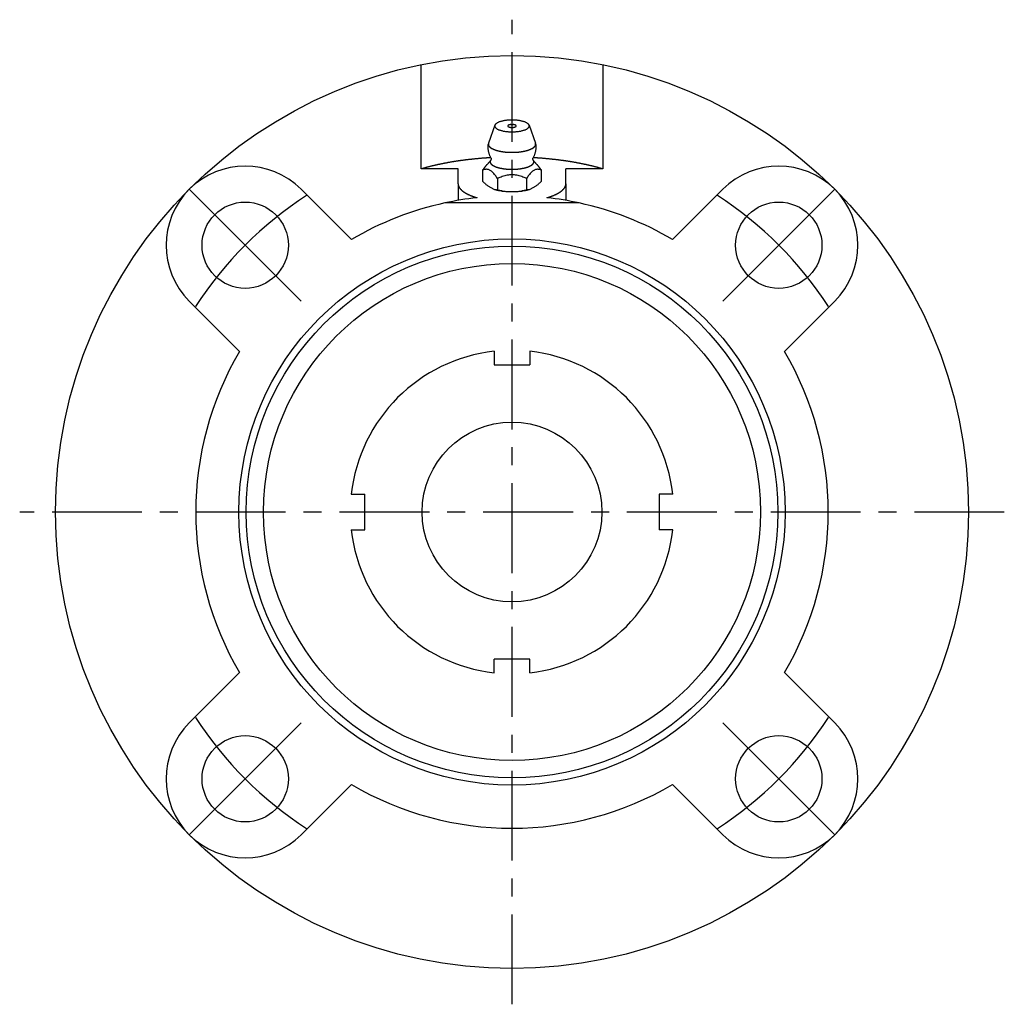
# Model space of a CAD drawing. Extents: x -68 to 141, y -68 to 141.
# Tile 1 of 3: x -68 to 68, y -68 to 68. Entities that reach past the tile are written whole.
import ezdxf

# ---------------------------------------------------------------- set-up
doc = ezdxf.new("R2010")
doc.units = 0
doc.header["$LTSCALE"] = 10
doc.linetypes.add('CENTER', pattern=[2, 1.25, -0.25, 0.25, -0.25])
doc.layers.get('0').update_dxf_attribs({"linetype": 'CONTINUOUS'})
doc.layers.add('CENTER', color=1, linetype='CENTER')

msp = doc.modelspace()

# ---------------------------------------------------------------- linework, layer by layer
at = {"linetype": 'CONTINUOUS'}
for p, q in [((-12.64, 47.73), (-12.64, 62.23)), ((12.64, 62.23), (12.64, 47.73)), ((-2.38, 53.81), (-3.27, 51.31)), ((2.38, 53.81), (3.27, 51.31)), ((-7.5, 47.73), (-12.64, 47.73)), ((-7.5, 45.68), (-7.5, 47.73)), ((-4.04, 45.99), (-4.04, 47.61)), ((4.04, 47.61), (4.04, 45.99)), ((12.64, 47.73), (7.5, 47.73)), ((7.5, 45.68), (7.5, 47.73)), ((-7.5, 45.68), (-7.5, 43.36)), ((-2.02, 46.41), (-2.02, 44.79)), ((2.02, 46.41), (2.02, 44.79)), ((7.5, 45.68), (7.5, 43.36)), ((-29.34, 44.9), (-22.35, 37.9)), ((22.35, 37.9), (29.34, 44.9)), ((9.33, 43), (-9.33, 43)), ((-37.9, 22.35), (-44.9, 29.34)), ((44.9, 29.34), (37.9, 22.35)), ((-44.9, -29.34), (-37.9, -22.35)), ((37.9, -22.35), (44.9, -29.34)), ((-22.35, -37.9), (-29.34, -44.9)), ((29.34, -44.9), (22.35, -37.9))]:
    msp.add_line(p, q, dxfattribs=at)
for p, q in [((-2.5, 22.36), (-2.5, 20.5)), ((2.5, 22.36), (2.5, 20.5)), ((-2.5, 20.5), (2.5, 20.5)), ((-22.36, 2.5), (-20.5, 2.5)), ((-20.5, -2.5), (-20.5, 2.5)), ((20.5, 2.5), (20.5, -2.5)), ((22.36, 2.5), (20.5, 2.5)), ((-22.36, -2.5), (-20.5, -2.5)), ((22.36, -2.5), (20.5, -2.5)), ((2.5, -20.5), (-2.5, -20.5)), ((-2.5, -22.36), (-2.5, -20.5)), ((2.5, -22.36), (2.5, -20.5))]:
    msp.add_line(p, q)
for points in [[(-0.15, 53.91), (-0.14, 53.91), (-0.13, 53.91), (-0.11, 53.91), (-0.1, 53.91), (-0.09, 53.91), (-0.07, 53.92), (-0.06, 53.92), (-0.05, 53.92), (-0.04, 53.92), (-0.02, 53.92), (-0.01, 53.92), (0, 53.92), (0.01, 53.92), (0.02, 53.92), (0.04, 53.92), (0.05, 53.92), (0.06, 53.92), (0.07, 53.92), (0.09, 53.91), (0.1, 53.91), (0.11, 53.91), (0.13, 53.91), (0.14, 53.91), (0.15, 53.91)], [(-2.94, 49.27), (-2.98, 49.33), (-3.01, 49.4), (-3.04, 49.47), (-3.07, 49.54), (-3.1, 49.61), (-3.13, 49.69), (-3.15, 49.76), (-3.18, 49.84), (-3.2, 49.92), (-3.22, 50), (-3.24, 50.09), (-3.26, 50.17), (-3.27, 50.26), (-3.29, 50.34), (-3.3, 50.43), (-3.31, 50.52), (-3.31, 50.6), (-3.32, 50.69), (-3.32, 50.78), (-3.32, 50.87), (-3.31, 50.96), (-3.31, 51.05), (-3.3, 51.14), (-3.29, 51.22)], [(3.29, 51.22), (3.3, 51.14), (3.31, 51.05), (3.31, 50.96), (3.32, 50.87), (3.32, 50.78), (3.32, 50.69), (3.31, 50.6), (3.31, 50.52), (3.3, 50.43), (3.29, 50.34), (3.27, 50.26), (3.26, 50.17), (3.24, 50.09), (3.22, 50), (3.2, 49.92), (3.18, 49.84), (3.15, 49.76), (3.13, 49.69), (3.1, 49.61), (3.07, 49.54), (3.04, 49.47), (3.01, 49.4), (2.98, 49.33), (2.94, 49.27)], [(-4.04, 47.61), (-4.01, 47.65), (-3.99, 47.68), (-3.96, 47.72), (-3.93, 47.76), (-3.9, 47.8), (-3.88, 47.84), (-3.85, 47.88), (-3.82, 47.91), (-3.79, 47.95), (-3.77, 47.99), (-3.74, 48.02), (-3.71, 48.06), (-3.68, 48.1), (-3.66, 48.13), (-3.63, 48.16), (-3.6, 48.2), (-3.57, 48.23), (-3.55, 48.26), (-3.52, 48.3), (-3.49, 48.33), (-3.46, 48.36), (-3.44, 48.39), (-3.41, 48.42), (-3.38, 48.45)], [(-2.95, 48.96), (-2.97, 48.93), (-2.99, 48.91), (-3.01, 48.88), (-3.03, 48.86), (-3.05, 48.83), (-3.07, 48.81), (-3.08, 48.78), (-3.1, 48.76), (-3.12, 48.74), (-3.14, 48.72), (-3.16, 48.69), (-3.18, 48.67), (-3.19, 48.65), (-3.21, 48.63), (-3.23, 48.61), (-3.25, 48.59), (-3.26, 48.57), (-3.28, 48.55), (-3.3, 48.53), (-3.31, 48.52), (-3.33, 48.5), (-3.35, 48.48), (-3.36, 48.46), (-3.38, 48.45)], [(-2.94, 49.27), (-2.94, 49.26), (-2.93, 49.25), (-2.93, 49.24), (-2.93, 49.23), (-2.92, 49.21), (-2.92, 49.2), (-2.92, 49.18), (-2.91, 49.17), (-2.91, 49.15), (-2.91, 49.13), (-2.91, 49.11), (-2.91, 49.09), (-2.91, 49.08), (-2.92, 49.06), (-2.92, 49.04), (-2.92, 49.03), (-2.93, 49.01), (-2.93, 49), (-2.94, 48.99), (-2.94, 48.98), (-2.94, 48.97), (-2.95, 48.97), (-2.95, 48.96), (-2.95, 48.96)], [(2.95, 48.96), (2.95, 48.96), (2.95, 48.97), (2.94, 48.97), (2.94, 48.98), (2.94, 48.99), (2.93, 49), (2.93, 49.01), (2.92, 49.03), (2.92, 49.04), (2.92, 49.06), (2.91, 49.08), (2.91, 49.09), (2.91, 49.11), (2.91, 49.13), (2.91, 49.15), (2.91, 49.17), (2.92, 49.18), (2.92, 49.2), (2.92, 49.21), (2.93, 49.23), (2.93, 49.24), (2.93, 49.25), (2.94, 49.26), (2.94, 49.27)], [(3.38, 48.45), (3.36, 48.46), (3.35, 48.48), (3.33, 48.5), (3.31, 48.52), (3.3, 48.53), (3.28, 48.55), (3.26, 48.57), (3.25, 48.59), (3.23, 48.61), (3.21, 48.63), (3.19, 48.65), (3.18, 48.67), (3.16, 48.69), (3.14, 48.72), (3.12, 48.74), (3.1, 48.76), (3.08, 48.78), (3.07, 48.81), (3.05, 48.83), (3.03, 48.86), (3.01, 48.88), (2.99, 48.91), (2.97, 48.93), (2.95, 48.96)], [(3.38, 48.45), (3.41, 48.42), (3.44, 48.39), (3.46, 48.36), (3.49, 48.33), (3.52, 48.3), (3.55, 48.26), (3.57, 48.23), (3.6, 48.2), (3.63, 48.16), (3.66, 48.13), (3.68, 48.1), (3.71, 48.06), (3.74, 48.02), (3.77, 47.99), (3.79, 47.95), (3.82, 47.91), (3.85, 47.88), (3.88, 47.84), (3.9, 47.8), (3.93, 47.76), (3.96, 47.72), (3.99, 47.68), (4.01, 47.65), (4.04, 47.61)], [(-2.02, 46.41), (-2.1, 46.53), (-2.19, 46.65), (-2.27, 46.76), (-2.35, 46.87), (-2.44, 46.98), (-2.52, 47.08), (-2.61, 47.17), (-2.69, 47.26), (-2.78, 47.34), (-2.86, 47.41), (-2.95, 47.48), (-3.03, 47.53), (-3.11, 47.58), (-3.2, 47.62), (-3.28, 47.64), (-3.37, 47.66), (-3.45, 47.67), (-3.54, 47.68), (-3.62, 47.68), (-3.71, 47.67), (-3.79, 47.66), (-3.87, 47.65), (-3.96, 47.63), (-4.04, 47.61)], [(2.02, 46.41), (1.85, 46.48), (1.69, 46.55), (1.52, 46.61), (1.35, 46.67), (1.18, 46.73), (1.02, 46.78), (0.85, 46.82), (0.68, 46.86), (0.51, 46.89), (0.34, 46.92), (0.17, 46.93), (0, 46.94), (-0.17, 46.93), (-0.34, 46.92), (-0.51, 46.89), (-0.68, 46.86), (-0.85, 46.82), (-1.02, 46.78), (-1.18, 46.73), (-1.35, 46.67), (-1.52, 46.61), (-1.69, 46.55), (-1.85, 46.48), (-2.02, 46.41)], [(4.04, 47.61), (3.96, 47.63), (3.87, 47.65), (3.79, 47.66), (3.71, 47.67), (3.62, 47.68), (3.54, 47.68), (3.45, 47.67), (3.37, 47.66), (3.28, 47.64), (3.2, 47.62), (3.11, 47.58), (3.03, 47.53), (2.95, 47.48), (2.86, 47.41), (2.78, 47.34), (2.69, 47.26), (2.61, 47.17), (2.52, 47.08), (2.44, 46.98), (2.35, 46.87), (2.27, 46.76), (2.19, 46.65), (2.1, 46.53), (2.02, 46.41)], [(-4.04, 45.99), (-3.96, 45.9), (-3.88, 45.82), (-3.79, 45.74), (-3.71, 45.66), (-3.62, 45.59), (-3.54, 45.52), (-3.45, 45.46), (-3.36, 45.4), (-3.28, 45.34), (-3.19, 45.29), (-3.11, 45.24), (-3.03, 45.19), (-2.95, 45.14), (-2.87, 45.09), (-2.78, 45.05), (-2.7, 45.01), (-2.61, 44.96), (-2.53, 44.93), (-2.44, 44.89), (-2.35, 44.86), (-2.27, 44.84), (-2.18, 44.82), (-2.1, 44.8), (-2.02, 44.79)], [(2.02, 44.79), (2.1, 44.8), (2.18, 44.82), (2.27, 44.84), (2.35, 44.86), (2.44, 44.89), (2.53, 44.93), (2.61, 44.96), (2.7, 45.01), (2.78, 45.05), (2.87, 45.09), (2.95, 45.14), (3.03, 45.19), (3.11, 45.24), (3.19, 45.29), (3.28, 45.34), (3.36, 45.4), (3.45, 45.46), (3.54, 45.52), (3.62, 45.59), (3.71, 45.66), (3.79, 45.74), (3.88, 45.82), (3.96, 45.9), (4.04, 45.99)], [(-1.38, 44.67), (-1.41, 44.67), (-1.45, 44.68), (-1.49, 44.68), (-1.52, 44.69), (-1.56, 44.69), (-1.59, 44.7), (-1.63, 44.7), (-1.67, 44.71), (-1.7, 44.72), (-1.74, 44.72), (-1.77, 44.73), (-1.81, 44.74), (-1.84, 44.74), (-1.88, 44.75), (-1.92, 44.76), (-1.95, 44.76), (-1.99, 44.77), (-2.02, 44.78), (-2.06, 44.79), (-2.09, 44.79), (-2.13, 44.8), (-2.16, 44.81), (-2.2, 44.82), (-2.23, 44.83)], [(-2.02, 44.79), (-1.86, 44.75), (-1.69, 44.72), (-1.52, 44.69), (-1.35, 44.66), (-1.18, 44.64), (-1.01, 44.63), (-0.84, 44.61), (-0.67, 44.6), (-0.5, 44.6), (-0.33, 44.59), (-0.16, 44.59), (0, 44.59), (0.16, 44.59), (0.33, 44.59), (0.5, 44.6), (0.67, 44.6), (0.84, 44.61), (1.01, 44.63), (1.18, 44.64), (1.35, 44.66), (1.52, 44.69), (1.69, 44.72), (1.86, 44.75), (2.02, 44.79)], [(2.23, 44.83), (2.2, 44.82), (2.16, 44.81), (2.13, 44.8), (2.09, 44.79), (2.06, 44.79), (2.02, 44.78), (1.99, 44.77), (1.95, 44.76), (1.92, 44.76), (1.88, 44.75), (1.84, 44.74), (1.81, 44.74), (1.77, 44.73), (1.74, 44.72), (1.7, 44.72), (1.67, 44.71), (1.63, 44.7), (1.59, 44.7), (1.56, 44.69), (1.52, 44.69), (1.49, 44.68), (1.45, 44.68), (1.41, 44.67), (1.38, 44.67)]]:
    msp.add_lwpolyline(points, dxfattribs=at)
for points in [[(-2.4, 53.72, 0), (-2.4, 53.67, 0), (-2.39, 53.63, 0), (-2.37, 53.59, 0), (-2.35, 53.55, 0), (-2.33, 53.52, 0), (-2.3, 53.48, 0), (-2.26, 53.44, 0), (-2.22, 53.4, 0), (-2.17, 53.36, 0), (-2.12, 53.33, 0), (-2.06, 53.29, 0), (-2, 53.26, 0), (-1.93, 53.23, 0), (-1.86, 53.19, 0), (-1.78, 53.16, 0), (-1.7, 53.13, 0), (-1.61, 53.11, 0), (-1.52, 53.08, 0), (-1.43, 53.06, 0), (-1.33, 53.03, 0), (-1.23, 53.01, 0), (-1.13, 52.99, 0), (-1.03, 52.97, 0), (-0.92, 52.96, 0), (-0.81, 52.94, 0), (-0.7, 52.93, 0), (-0.58, 52.92, 0), (-0.47, 52.91, 0), (-0.35, 52.9, 0), (-0.24, 52.9, 0), (-0.12, 52.9, 0), (0, 52.89, 0), (0.12, 52.9, 0), (0.24, 52.9, 0), (0.35, 52.9, 0), (0.47, 52.91, 0), (0.58, 52.92, 0), (0.7, 52.93, 0), (0.81, 52.94, 0), (0.92, 52.96, 0), (1.03, 52.97, 0), (1.13, 52.99, 0), (1.23, 53.01, 0), (1.33, 53.03, 0), (1.43, 53.06, 0), (1.52, 53.08, 0), (1.61, 53.11, 0), (1.7, 53.13, 0), (1.78, 53.16, 0), (1.86, 53.19, 0), (1.93, 53.23, 0), (2, 53.26, 0), (2.06, 53.29, 0), (2.12, 53.33, 0), (2.17, 53.36, 0), (2.22, 53.4, 0), (2.26, 53.44, 0), (2.3, 53.48, 0), (2.33, 53.52, 0), (2.35, 53.55, 0), (2.37, 53.59, 0), (2.39, 53.63, 0), (2.4, 53.67, 0), (2.4, 53.72, 0), (2.4, 53.76, 0), (2.39, 53.8, 0), (2.37, 53.84, 0), (2.35, 53.88, 0), (2.33, 53.91, 0), (2.3, 53.95, 0), (2.26, 53.99, 0), (2.22, 54.03, 0), (2.17, 54.07, 0), (2.12, 54.1, 0), (2.06, 54.14, 0), (2, 54.17, 0), (1.93, 54.2, 0), (1.86, 54.24, 0), (1.78, 54.27, 0), (1.7, 54.3, 0), (1.61, 54.32, 0), (1.52, 54.35, 0), (1.43, 54.37, 0), (1.33, 54.4, 0), (1.23, 54.42, 0), (1.13, 54.44, 0), (1.03, 54.46, 0), (0.92, 54.47, 0), (0.81, 54.49, 0), (0.7, 54.5, 0), (0.58, 54.51, 0), (0.47, 54.52, 0), (0.35, 54.53, 0), (0.24, 54.53, 0), (0.12, 54.53, 0), (0, 54.54, 0), (-0.12, 54.53, 0), (-0.24, 54.53, 0), (-0.35, 54.53, 0), (-0.47, 54.52, 0), (-0.58, 54.51, 0), (-0.7, 54.5, 0), (-0.81, 54.49, 0), (-0.92, 54.47, 0), (-1.03, 54.46, 0), (-1.13, 54.44, 0), (-1.23, 54.42, 0), (-1.33, 54.4, 0), (-1.43, 54.37, 0), (-1.52, 54.35, 0), (-1.61, 54.32, 0), (-1.7, 54.3, 0), (-1.78, 54.27, 0), (-1.86, 54.24, 0), (-1.93, 54.2, 0), (-2, 54.17, 0), (-2.06, 54.14, 0), (-2.12, 54.1, 0), (-2.17, 54.07, 0), (-2.22, 54.03, 0), (-2.26, 53.99, 0), (-2.3, 53.95, 0), (-2.33, 53.91, 0), (-2.35, 53.88, 0), (-2.37, 53.84, 0), (-2.39, 53.8, 0), (-2.4, 53.76, 0), (-2.4, 53.72, 0)], [(-0.15, 53.91, 0), (-0.16, 53.91, 0), (-0.18, 53.91, 0), (-0.19, 53.91, 0), (-0.2, 53.9, 0), (-0.21, 53.9, 0), (-0.23, 53.9, 0), (-0.24, 53.9, 0), (-0.25, 53.9, 0), (-0.26, 53.9, 0), (-0.27, 53.89, 0), (-0.29, 53.89, 0), (-0.3, 53.89, 0), (-0.31, 53.89, 0), (-0.32, 53.88, 0), (-0.33, 53.88, 0), (-0.34, 53.88, 0), (-0.35, 53.88, 0), (-0.36, 53.87, 0), (-0.37, 53.87, 0), (-0.38, 53.87, 0), (-0.39, 53.86, 0), (-0.4, 53.86, 0), (-0.41, 53.86, 0), (-0.42, 53.86, 0), (-0.43, 53.85, 0), (-0.44, 53.85, 0), (-0.45, 53.85, 0), (-0.46, 53.84, 0), (-0.47, 53.84, 0), (-0.47, 53.83, 0), (-0.48, 53.83, 0), (-0.49, 53.83, 0), (-0.5, 53.82, 0), (-0.5, 53.82, 0), (-0.51, 53.82, 0), (-0.52, 53.81, 0), (-0.52, 53.81, 0), (-0.53, 53.8, 0), (-0.53, 53.8, 0), (-0.54, 53.8, 0), (-0.55, 53.79, 0), (-0.55, 53.79, 0), (-0.56, 53.78, 0), (-0.56, 53.78, 0), (-0.56, 53.77, 0), (-0.57, 53.77, 0), (-0.57, 53.77, 0), (-0.57, 53.76, 0), (-0.58, 53.76, 0), (-0.58, 53.75, 0), (-0.58, 53.75, 0), (-0.58, 53.74, 0), (-0.59, 53.74, 0), (-0.59, 53.73, 0), (-0.59, 53.73, 0), (-0.59, 53.73, 0), (-0.59, 53.72, 0), (-0.59, 53.72, 0), (-0.59, 53.71, 0), (-0.59, 53.71, 0), (-0.59, 53.7, 0), (-0.59, 53.7, 0), (-0.59, 53.69, 0), (-0.58, 53.69, 0), (-0.58, 53.68, 0), (-0.58, 53.68, 0), (-0.58, 53.68, 0), (-0.58, 53.67, 0), (-0.57, 53.67, 0), (-0.57, 53.66, 0), (-0.57, 53.66, 0), (-0.56, 53.65, 0), (-0.56, 53.65, 0), (-0.55, 53.65, 0), (-0.55, 53.64, 0), (-0.54, 53.64, 0), (-0.54, 53.63, 0), (-0.53, 53.63, 0), (-0.53, 53.62, 0), (-0.52, 53.62, 0), (-0.51, 53.62, 0), (-0.51, 53.61, 0), (-0.5, 53.61, 0), (-0.49, 53.6, 0), (-0.49, 53.6, 0), (-0.48, 53.6, 0), (-0.47, 53.59, 0), (-0.46, 53.59, 0), (-0.45, 53.59, 0), (-0.44, 53.58, 0), (-0.44, 53.58, 0), (-0.43, 53.58, 0), (-0.42, 53.57, 0), (-0.41, 53.57, 0), (-0.4, 53.57, 0), (-0.39, 53.56, 0), (-0.38, 53.56, 0), (-0.37, 53.56, 0), (-0.36, 53.55, 0), (-0.35, 53.55, 0), (-0.34, 53.55, 0), (-0.33, 53.55, 0), (-0.31, 53.54, 0), (-0.3, 53.54, 0), (-0.29, 53.54, 0), (-0.28, 53.54, 0), (-0.27, 53.54, 0), (-0.26, 53.53, 0), (-0.24, 53.53, 0), (-0.23, 53.53, 0), (-0.22, 53.53, 0), (-0.21, 53.53, 0), (-0.2, 53.52, 0), (-0.18, 53.52, 0), (-0.17, 53.52, 0), (-0.16, 53.52, 0), (-0.14, 53.52, 0), (-0.13, 53.52, 0), (-0.12, 53.52, 0), (-0.11, 53.52, 0), (-0.09, 53.52, 0), (-0.08, 53.52, 0), (-0.07, 53.51, 0), (-0.05, 53.51, 0), (-0.04, 53.51, 0), (-0.03, 53.51, 0), (-0.01, 53.51, 0), (0, 53.51, 0)], [(0, 53.51, 0), (0.01, 53.51, 0), (0.03, 53.51, 0), (0.04, 53.51, 0), (0.05, 53.51, 0), (0.07, 53.51, 0), (0.08, 53.52, 0), (0.09, 53.52, 0), (0.11, 53.52, 0), (0.12, 53.52, 0), (0.13, 53.52, 0), (0.14, 53.52, 0), (0.16, 53.52, 0), (0.17, 53.52, 0), (0.18, 53.52, 0), (0.2, 53.52, 0), (0.21, 53.53, 0), (0.22, 53.53, 0), (0.23, 53.53, 0), (0.24, 53.53, 0), (0.26, 53.53, 0), (0.27, 53.54, 0), (0.28, 53.54, 0), (0.29, 53.54, 0), (0.3, 53.54, 0), (0.31, 53.54, 0), (0.33, 53.55, 0), (0.34, 53.55, 0), (0.35, 53.55, 0), (0.36, 53.55, 0), (0.37, 53.56, 0), (0.38, 53.56, 0), (0.39, 53.56, 0), (0.4, 53.57, 0), (0.41, 53.57, 0), (0.42, 53.57, 0), (0.43, 53.58, 0), (0.44, 53.58, 0), (0.44, 53.58, 0), (0.45, 53.59, 0), (0.46, 53.59, 0), (0.47, 53.59, 0), (0.48, 53.6, 0), (0.49, 53.6, 0), (0.49, 53.6, 0), (0.5, 53.61, 0), (0.51, 53.61, 0), (0.51, 53.62, 0), (0.52, 53.62, 0), (0.53, 53.62, 0), (0.53, 53.63, 0), (0.54, 53.63, 0), (0.54, 53.64, 0), (0.55, 53.64, 0), (0.55, 53.65, 0), (0.56, 53.65, 0), (0.56, 53.65, 0), (0.57, 53.66, 0), (0.57, 53.66, 0), (0.57, 53.67, 0), (0.58, 53.67, 0), (0.58, 53.68, 0), (0.58, 53.68, 0), (0.58, 53.68, 0), (0.58, 53.69, 0), (0.59, 53.69, 0), (0.59, 53.7, 0), (0.59, 53.7, 0), (0.59, 53.71, 0), (0.59, 53.71, 0), (0.59, 53.72, 0), (0.59, 53.72, 0), (0.59, 53.73, 0), (0.59, 53.73, 0), (0.59, 53.73, 0), (0.59, 53.74, 0), (0.58, 53.74, 0), (0.58, 53.75, 0), (0.58, 53.75, 0), (0.58, 53.76, 0), (0.57, 53.76, 0), (0.57, 53.77, 0), (0.57, 53.77, 0), (0.56, 53.77, 0), (0.56, 53.78, 0), (0.56, 53.78, 0), (0.55, 53.79, 0), (0.55, 53.79, 0), (0.54, 53.8, 0), (0.53, 53.8, 0), (0.53, 53.8, 0), (0.52, 53.81, 0), (0.52, 53.81, 0), (0.51, 53.82, 0), (0.5, 53.82, 0), (0.5, 53.82, 0), (0.49, 53.83, 0), (0.48, 53.83, 0), (0.47, 53.83, 0), (0.47, 53.84, 0), (0.46, 53.84, 0), (0.45, 53.85, 0), (0.44, 53.85, 0), (0.43, 53.85, 0), (0.42, 53.86, 0), (0.41, 53.86, 0), (0.4, 53.86, 0), (0.39, 53.86, 0), (0.38, 53.87, 0), (0.37, 53.87, 0), (0.36, 53.87, 0), (0.35, 53.88, 0), (0.34, 53.88, 0), (0.33, 53.88, 0), (0.32, 53.88, 0), (0.31, 53.89, 0), (0.3, 53.89, 0), (0.29, 53.89, 0), (0.27, 53.89, 0), (0.26, 53.9, 0), (0.25, 53.9, 0), (0.24, 53.9, 0), (0.23, 53.9, 0), (0.21, 53.9, 0), (0.2, 53.9, 0), (0.19, 53.91, 0), (0.18, 53.91, 0), (0.16, 53.91, 0), (0.15, 53.91, 0)], [(-3.27, 51.31, 0), (-3.28, 51.3, 0), (-3.28, 51.28, 0), (-3.28, 51.27, 0), (-3.29, 51.25, 0), (-3.29, 51.24, 0), (-3.29, 51.22, 0), (-3.29, 51.21, 0), (-3.29, 51.19, 0), (-3.29, 51.18, 0), (-3.29, 51.16, 0), (-3.29, 51.15, 0), (-3.29, 51.13, 0), (-3.29, 51.12, 0), (-3.29, 51.1, 0), (-3.28, 51.09, 0), (-3.28, 51.07, 0), (-3.28, 51.06, 0), (-3.27, 51.04, 0), (-3.27, 51.03, 0), (-3.26, 51.01, 0), (-3.25, 51, 0), (-3.25, 50.98, 0), (-3.24, 50.97, 0), (-3.23, 50.95, 0), (-3.22, 50.94, 0), (-3.21, 50.93, 0), (-3.2, 50.91, 0), (-3.19, 50.9, 0), (-3.18, 50.88, 0), (-3.17, 50.87, 0), (-3.16, 50.85, 0), (-3.15, 50.84, 0), (-3.13, 50.82, 0), (-3.12, 50.81, 0), (-3.1, 50.8, 0), (-3.09, 50.78, 0), (-3.07, 50.77, 0), (-3.06, 50.75, 0), (-3.04, 50.74, 0), (-3.02, 50.73, 0), (-3.01, 50.71, 0), (-2.99, 50.7, 0), (-2.97, 50.69, 0), (-2.95, 50.67, 0), (-2.93, 50.66, 0), (-2.91, 50.65, 0), (-2.89, 50.63, 0), (-2.87, 50.62, 0), (-2.85, 50.61, 0), (-2.83, 50.59, 0), (-2.8, 50.58, 0), (-2.78, 50.57, 0), (-2.76, 50.56, 0), (-2.73, 50.54, 0), (-2.71, 50.53, 0), (-2.68, 50.52, 0), (-2.66, 50.51, 0), (-2.63, 50.5, 0), (-2.6, 50.48, 0), (-2.58, 50.47, 0), (-2.55, 50.46, 0), (-2.52, 50.45, 0), (-2.49, 50.44, 0), (-2.47, 50.43, 0), (-2.44, 50.42, 0), (-2.41, 50.41, 0), (-2.38, 50.39, 0), (-2.35, 50.38, 0), (-2.32, 50.37, 0), (-2.29, 50.36, 0), (-2.25, 50.35, 0), (-2.22, 50.34, 0), (-2.19, 50.33, 0), (-2.16, 50.32, 0), (-2.12, 50.31, 0), (-2.09, 50.3, 0), (-2.06, 50.29, 0), (-2.02, 50.28, 0), (-1.99, 50.28, 0), (-1.95, 50.27, 0), (-1.92, 50.26, 0), (-1.88, 50.25, 0), (-1.85, 50.24, 0), (-1.81, 50.23, 0), (-1.77, 50.22, 0), (-1.74, 50.22, 0), (-1.7, 50.21, 0), (-1.66, 50.2, 0), (-1.62, 50.19, 0), (-1.59, 50.19, 0), (-1.55, 50.18, 0), (-1.51, 50.17, 0), (-1.47, 50.17, 0), (-1.43, 50.16, 0), (-1.39, 50.15, 0), (-1.35, 50.15, 0), (-1.31, 50.14, 0), (-1.27, 50.13, 0), (-1.23, 50.13, 0), (-1.19, 50.12, 0), (-1.15, 50.12, 0), (-1.11, 50.11, 0), (-1.07, 50.11, 0), (-1.03, 50.1, 0), (-0.99, 50.1, 0), (-0.94, 50.09, 0), (-0.9, 50.09, 0), (-0.86, 50.09, 0), (-0.82, 50.08, 0), (-0.78, 50.08, 0), (-0.73, 50.08, 0), (-0.69, 50.07, 0), (-0.65, 50.07, 0), (-0.61, 50.07, 0), (-0.56, 50.06, 0), (-0.52, 50.06, 0), (-0.48, 50.06, 0), (-0.43, 50.06, 0), (-0.39, 50.06, 0), (-0.35, 50.05, 0), (-0.3, 50.05, 0), (-0.26, 50.05, 0), (-0.22, 50.05, 0), (-0.17, 50.05, 0), (-0.13, 50.05, 0), (-0.09, 50.05, 0), (-0.04, 50.05, 0), (0, 50.05, 0)], [(0, 50.05, 0), (0.04, 50.05, 0), (0.09, 50.05, 0), (0.13, 50.05, 0), (0.17, 50.05, 0), (0.22, 50.05, 0), (0.26, 50.05, 0), (0.3, 50.05, 0), (0.35, 50.05, 0), (0.39, 50.06, 0), (0.43, 50.06, 0), (0.48, 50.06, 0), (0.52, 50.06, 0), (0.56, 50.06, 0), (0.61, 50.07, 0), (0.65, 50.07, 0), (0.69, 50.07, 0), (0.73, 50.08, 0), (0.78, 50.08, 0), (0.82, 50.08, 0), (0.86, 50.09, 0), (0.9, 50.09, 0), (0.94, 50.09, 0), (0.99, 50.1, 0), (1.03, 50.1, 0), (1.07, 50.11, 0), (1.11, 50.11, 0), (1.15, 50.12, 0), (1.19, 50.12, 0), (1.23, 50.13, 0), (1.27, 50.13, 0), (1.31, 50.14, 0), (1.35, 50.15, 0), (1.39, 50.15, 0), (1.43, 50.16, 0), (1.47, 50.17, 0), (1.51, 50.17, 0), (1.55, 50.18, 0), (1.59, 50.19, 0), (1.62, 50.19, 0), (1.66, 50.2, 0), (1.7, 50.21, 0), (1.74, 50.22, 0), (1.77, 50.22, 0), (1.81, 50.23, 0), (1.85, 50.24, 0), (1.88, 50.25, 0), (1.92, 50.26, 0), (1.95, 50.27, 0), (1.99, 50.28, 0), (2.02, 50.28, 0), (2.06, 50.29, 0), (2.09, 50.3, 0), (2.12, 50.31, 0), (2.16, 50.32, 0), (2.19, 50.33, 0), (2.22, 50.34, 0), (2.25, 50.35, 0), (2.29, 50.36, 0), (2.32, 50.37, 0), (2.35, 50.38, 0), (2.38, 50.39, 0), (2.41, 50.41, 0), (2.44, 50.42, 0), (2.47, 50.43, 0), (2.49, 50.44, 0), (2.52, 50.45, 0), (2.55, 50.46, 0), (2.58, 50.47, 0), (2.6, 50.48, 0), (2.63, 50.5, 0), (2.66, 50.51, 0), (2.68, 50.52, 0), (2.71, 50.53, 0), (2.73, 50.54, 0), (2.76, 50.56, 0), (2.78, 50.57, 0), (2.8, 50.58, 0), (2.83, 50.59, 0), (2.85, 50.61, 0), (2.87, 50.62, 0), (2.89, 50.63, 0), (2.91, 50.65, 0), (2.93, 50.66, 0), (2.95, 50.67, 0), (2.97, 50.69, 0), (2.99, 50.7, 0), (3.01, 50.71, 0), (3.02, 50.73, 0), (3.04, 50.74, 0), (3.06, 50.75, 0), (3.07, 50.77, 0), (3.09, 50.78, 0), (3.1, 50.8, 0), (3.12, 50.81, 0), (3.13, 50.82, 0), (3.15, 50.84, 0), (3.16, 50.85, 0), (3.17, 50.87, 0), (3.18, 50.88, 0), (3.19, 50.9, 0), (3.2, 50.91, 0), (3.21, 50.93, 0), (3.22, 50.94, 0), (3.23, 50.95, 0), (3.24, 50.97, 0), (3.25, 50.98, 0), (3.25, 51, 0), (3.26, 51.01, 0), (3.27, 51.03, 0), (3.27, 51.04, 0), (3.28, 51.06, 0), (3.28, 51.07, 0), (3.28, 51.09, 0), (3.29, 51.1, 0), (3.29, 51.12, 0), (3.29, 51.13, 0), (3.29, 51.15, 0), (3.29, 51.16, 0), (3.29, 51.18, 0), (3.29, 51.19, 0), (3.29, 51.21, 0), (3.29, 51.22, 0), (3.29, 51.24, 0), (3.29, 51.25, 0), (3.28, 51.27, 0), (3.28, 51.28, 0), (3.28, 51.3, 0), (3.27, 51.31, 0)], [(-2.95, 49.29, 0), (-3.04, 49.29, 0), (-3.12, 49.28, 0), (-3.2, 49.28, 0), (-3.28, 49.27, 0), (-3.37, 49.27, 0), (-3.45, 49.26, 0), (-3.53, 49.26, 0), (-3.61, 49.25, 0), (-3.7, 49.24, 0), (-3.78, 49.24, 0), (-3.86, 49.23, 0), (-3.94, 49.23, 0), (-4.03, 49.22, 0), (-4.11, 49.21, 0), (-4.19, 49.21, 0), (-4.27, 49.2, 0), (-4.35, 49.2, 0), (-4.43, 49.19, 0), (-4.52, 49.18, 0), (-4.6, 49.17, 0), (-4.68, 49.17, 0), (-4.76, 49.16, 0), (-4.84, 49.15, 0), (-4.92, 49.15, 0), (-5, 49.14, 0), (-5.08, 49.13, 0), (-5.17, 49.12, 0), (-5.25, 49.11, 0), (-5.33, 49.11, 0), (-5.41, 49.1, 0), (-5.49, 49.09, 0), (-5.57, 49.08, 0), (-5.65, 49.07, 0), (-5.73, 49.06, 0), (-5.81, 49.06, 0), (-5.89, 49.05, 0), (-5.97, 49.04, 0), (-6.05, 49.03, 0), (-6.13, 49.02, 0), (-6.21, 49.01, 0), (-6.29, 49, 0), (-6.37, 48.99, 0), (-6.45, 48.98, 0), (-6.53, 48.97, 0), (-6.61, 48.96, 0), (-6.68, 48.95, 0), (-6.76, 48.94, 0), (-6.84, 48.93, 0), (-6.92, 48.92, 0), (-7, 48.91, 0), (-7.08, 48.9, 0), (-7.16, 48.89, 0), (-7.23, 48.88, 0), (-7.31, 48.87, 0), (-7.39, 48.85, 0), (-7.47, 48.84, 0), (-7.55, 48.83, 0), (-7.62, 48.82, 0), (-7.7, 48.81, 0), (-7.78, 48.8, 0), (-7.85, 48.78, 0), (-7.93, 48.77, 0), (-8.01, 48.76, 0), (-8.08, 48.75, 0), (-8.16, 48.74, 0), (-8.24, 48.72, 0), (-8.31, 48.71, 0), (-8.39, 48.7, 0), (-8.47, 48.69, 0), (-8.54, 48.67, 0), (-8.62, 48.66, 0), (-8.69, 48.65, 0), (-8.77, 48.63, 0), (-8.84, 48.62, 0), (-8.92, 48.61, 0), (-8.99, 48.59, 0), (-9.07, 48.58, 0), (-9.14, 48.56, 0), (-9.22, 48.55, 0), (-9.29, 48.54, 0), (-9.37, 48.52, 0), (-9.44, 48.51, 0), (-9.51, 48.49, 0), (-9.59, 48.48, 0), (-9.66, 48.46, 0), (-9.73, 48.45, 0), (-9.81, 48.43, 0), (-9.88, 48.42, 0), (-9.95, 48.4, 0), (-10.02, 48.39, 0), (-10.1, 48.37, 0), (-10.17, 48.36, 0), (-10.24, 48.34, 0), (-10.31, 48.33, 0), (-10.38, 48.31, 0), (-10.46, 48.3, 0), (-10.53, 48.28, 0), (-10.6, 48.26, 0), (-10.67, 48.25, 0), (-10.74, 48.23, 0), (-10.81, 48.21, 0), (-10.88, 48.2, 0), (-10.95, 48.18, 0), (-11.02, 48.16, 0), (-11.09, 48.15, 0), (-11.16, 48.13, 0), (-11.23, 48.11, 0), (-11.3, 48.1, 0), (-11.37, 48.08, 0), (-11.44, 48.06, 0), (-11.51, 48.04, 0), (-11.57, 48.03, 0), (-11.64, 48.01, 0), (-11.71, 47.99, 0), (-11.78, 47.97, 0), (-11.84, 47.96, 0), (-11.91, 47.94, 0), (-11.98, 47.92, 0), (-12.05, 47.9, 0), (-12.11, 47.88, 0), (-12.18, 47.86, 0), (-12.25, 47.85, 0), (-12.31, 47.83, 0), (-12.38, 47.81, 0), (-12.44, 47.79, 0), (-12.51, 47.77, 0), (-12.57, 47.75, 0), (-12.64, 47.73, 0)], [(-2.95, 48.96, 0), (-2.96, 48.95, 0), (-2.97, 48.93, 0), (-2.98, 48.92, 0), (-2.99, 48.9, 0), (-2.99, 48.89, 0), (-3, 48.87, 0), (-3.01, 48.86, 0), (-3.01, 48.84, 0), (-3.02, 48.83, 0), (-3.02, 48.82, 0), (-3.02, 48.8, 0), (-3.03, 48.79, 0), (-3.03, 48.77, 0), (-3.03, 48.76, 0), (-3.03, 48.74, 0), (-3.03, 48.73, 0), (-3.03, 48.71, 0), (-3.03, 48.7, 0), (-3.03, 48.68, 0), (-3.03, 48.67, 0), (-3.03, 48.66, 0), (-3.02, 48.64, 0), (-3.02, 48.63, 0), (-3.02, 48.61, 0), (-3.01, 48.6, 0), (-3, 48.58, 0), (-3, 48.57, 0), (-2.99, 48.55, 0), (-2.99, 48.54, 0), (-2.98, 48.53, 0), (-2.97, 48.51, 0), (-2.96, 48.5, 0), (-2.95, 48.48, 0), (-2.94, 48.47, 0), (-2.93, 48.45, 0), (-2.92, 48.44, 0), (-2.91, 48.43, 0), (-2.89, 48.41, 0), (-2.88, 48.4, 0), (-2.87, 48.38, 0), (-2.85, 48.37, 0), (-2.84, 48.36, 0), (-2.82, 48.34, 0), (-2.81, 48.33, 0), (-2.79, 48.32, 0), (-2.77, 48.3, 0), (-2.76, 48.29, 0), (-2.74, 48.28, 0), (-2.72, 48.26, 0), (-2.7, 48.25, 0), (-2.68, 48.24, 0), (-2.66, 48.22, 0), (-2.64, 48.21, 0), (-2.62, 48.2, 0), (-2.6, 48.19, 0), (-2.57, 48.17, 0), (-2.55, 48.16, 0), (-2.53, 48.15, 0), (-2.5, 48.14, 0), (-2.48, 48.13, 0), (-2.45, 48.11, 0), (-2.43, 48.1, 0), (-2.4, 48.09, 0), (-2.38, 48.08, 0), (-2.35, 48.07, 0), (-2.32, 48.06, 0), (-2.3, 48.04, 0), (-2.27, 48.03, 0), (-2.24, 48.02, 0), (-2.21, 48.01, 0), (-2.18, 48, 0), (-2.15, 47.99, 0), (-2.12, 47.98, 0), (-2.09, 47.97, 0), (-2.06, 47.96, 0), (-2.03, 47.95, 0), (-1.99, 47.94, 0), (-1.96, 47.93, 0), (-1.93, 47.92, 0), (-1.9, 47.91, 0), (-1.86, 47.9, 0), (-1.83, 47.9, 0), (-1.79, 47.89, 0), (-1.76, 47.88, 0), (-1.73, 47.87, 0), (-1.69, 47.86, 0), (-1.65, 47.85, 0), (-1.62, 47.85, 0), (-1.58, 47.84, 0), (-1.55, 47.83, 0), (-1.51, 47.82, 0), (-1.47, 47.82, 0), (-1.43, 47.81, 0), (-1.4, 47.8, 0), (-1.36, 47.8, 0), (-1.32, 47.79, 0), (-1.28, 47.78, 0), (-1.24, 47.78, 0), (-1.2, 47.77, 0), (-1.16, 47.76, 0), (-1.12, 47.76, 0), (-1.09, 47.75, 0), (-1.05, 47.75, 0), (-1, 47.74, 0), (-0.96, 47.74, 0), (-0.92, 47.73, 0), (-0.88, 47.73, 0), (-0.84, 47.73, 0), (-0.8, 47.72, 0), (-0.76, 47.72, 0), (-0.72, 47.72, 0), (-0.68, 47.71, 0), (-0.64, 47.71, 0), (-0.59, 47.71, 0), (-0.55, 47.7, 0), (-0.51, 47.7, 0), (-0.47, 47.7, 0), (-0.43, 47.7, 0), (-0.38, 47.69, 0), (-0.34, 47.69, 0), (-0.3, 47.69, 0), (-0.26, 47.69, 0), (-0.21, 47.69, 0), (-0.17, 47.69, 0), (-0.13, 47.69, 0), (-0.09, 47.69, 0), (-0.04, 47.69, 0), (0, 47.69, 0)], [(0, 47.69, 0), (0.04, 47.69, 0), (0.09, 47.69, 0), (0.13, 47.69, 0), (0.17, 47.69, 0), (0.21, 47.69, 0), (0.26, 47.69, 0), (0.3, 47.69, 0), (0.34, 47.69, 0), (0.38, 47.69, 0), (0.43, 47.7, 0), (0.47, 47.7, 0), (0.51, 47.7, 0), (0.55, 47.7, 0), (0.59, 47.71, 0), (0.64, 47.71, 0), (0.68, 47.71, 0), (0.72, 47.72, 0), (0.76, 47.72, 0), (0.8, 47.72, 0), (0.84, 47.73, 0), (0.88, 47.73, 0), (0.92, 47.73, 0), (0.96, 47.74, 0), (1, 47.74, 0), (1.05, 47.75, 0), (1.09, 47.75, 0), (1.12, 47.76, 0), (1.16, 47.76, 0), (1.2, 47.77, 0), (1.24, 47.78, 0), (1.28, 47.78, 0), (1.32, 47.79, 0), (1.36, 47.8, 0), (1.4, 47.8, 0), (1.43, 47.81, 0), (1.47, 47.82, 0), (1.51, 47.82, 0), (1.55, 47.83, 0), (1.58, 47.84, 0), (1.62, 47.85, 0), (1.65, 47.85, 0), (1.69, 47.86, 0), (1.73, 47.87, 0), (1.76, 47.88, 0), (1.79, 47.89, 0), (1.83, 47.9, 0), (1.86, 47.9, 0), (1.9, 47.91, 0), (1.93, 47.92, 0), (1.96, 47.93, 0), (1.99, 47.94, 0), (2.03, 47.95, 0), (2.06, 47.96, 0), (2.09, 47.97, 0), (2.12, 47.98, 0), (2.15, 47.99, 0), (2.18, 48, 0), (2.21, 48.01, 0), (2.24, 48.02, 0), (2.27, 48.03, 0), (2.3, 48.04, 0), (2.32, 48.06, 0), (2.35, 48.07, 0), (2.38, 48.08, 0), (2.4, 48.09, 0), (2.43, 48.1, 0), (2.45, 48.11, 0), (2.48, 48.13, 0), (2.5, 48.14, 0), (2.53, 48.15, 0), (2.55, 48.16, 0), (2.57, 48.17, 0), (2.6, 48.19, 0), (2.62, 48.2, 0), (2.64, 48.21, 0), (2.66, 48.22, 0), (2.68, 48.24, 0), (2.7, 48.25, 0), (2.72, 48.26, 0), (2.74, 48.28, 0), (2.76, 48.29, 0), (2.77, 48.3, 0), (2.79, 48.32, 0), (2.81, 48.33, 0), (2.82, 48.34, 0), (2.84, 48.36, 0), (2.85, 48.37, 0), (2.87, 48.38, 0), (2.88, 48.4, 0), (2.89, 48.41, 0), (2.91, 48.43, 0), (2.92, 48.44, 0), (2.93, 48.45, 0), (2.94, 48.47, 0), (2.95, 48.48, 0), (2.96, 48.5, 0), (2.97, 48.51, 0), (2.98, 48.53, 0), (2.99, 48.54, 0), (2.99, 48.55, 0), (3, 48.57, 0), (3, 48.58, 0), (3.01, 48.6, 0), (3.02, 48.61, 0), (3.02, 48.63, 0), (3.02, 48.64, 0), (3.03, 48.66, 0), (3.03, 48.67, 0), (3.03, 48.68, 0), (3.03, 48.7, 0), (3.03, 48.71, 0), (3.03, 48.73, 0), (3.03, 48.74, 0), (3.03, 48.76, 0), (3.03, 48.77, 0), (3.03, 48.79, 0), (3.02, 48.8, 0), (3.02, 48.82, 0), (3.02, 48.83, 0), (3.01, 48.84, 0), (3.01, 48.86, 0), (3, 48.87, 0), (2.99, 48.89, 0), (2.99, 48.9, 0), (2.98, 48.92, 0), (2.97, 48.93, 0), (2.96, 48.95, 0), (2.95, 48.96, 0)], [(12.64, 47.73, 0), (12.57, 47.75, 0), (12.51, 47.77, 0), (12.44, 47.79, 0), (12.38, 47.81, 0), (12.31, 47.83, 0), (12.25, 47.85, 0), (12.18, 47.86, 0), (12.11, 47.88, 0), (12.05, 47.9, 0), (11.98, 47.92, 0), (11.91, 47.94, 0), (11.84, 47.96, 0), (11.78, 47.97, 0), (11.71, 47.99, 0), (11.64, 48.01, 0), (11.57, 48.03, 0), (11.51, 48.04, 0), (11.44, 48.06, 0), (11.37, 48.08, 0), (11.3, 48.1, 0), (11.23, 48.11, 0), (11.16, 48.13, 0), (11.09, 48.15, 0), (11.02, 48.16, 0), (10.95, 48.18, 0), (10.88, 48.2, 0), (10.81, 48.21, 0), (10.74, 48.23, 0), (10.67, 48.25, 0), (10.6, 48.26, 0), (10.53, 48.28, 0), (10.46, 48.3, 0), (10.38, 48.31, 0), (10.31, 48.33, 0), (10.24, 48.34, 0), (10.17, 48.36, 0), (10.1, 48.37, 0), (10.02, 48.39, 0), (9.95, 48.4, 0), (9.88, 48.42, 0), (9.81, 48.43, 0), (9.73, 48.45, 0), (9.66, 48.46, 0), (9.59, 48.48, 0), (9.51, 48.49, 0), (9.44, 48.51, 0), (9.37, 48.52, 0), (9.29, 48.54, 0), (9.22, 48.55, 0), (9.14, 48.56, 0), (9.07, 48.58, 0), (8.99, 48.59, 0), (8.92, 48.61, 0), (8.84, 48.62, 0), (8.77, 48.63, 0), (8.69, 48.65, 0), (8.62, 48.66, 0), (8.54, 48.67, 0), (8.47, 48.69, 0), (8.39, 48.7, 0), (8.31, 48.71, 0), (8.24, 48.72, 0), (8.16, 48.74, 0), (8.08, 48.75, 0), (8.01, 48.76, 0), (7.93, 48.77, 0), (7.85, 48.78, 0), (7.78, 48.8, 0), (7.7, 48.81, 0), (7.62, 48.82, 0), (7.55, 48.83, 0), (7.47, 48.84, 0), (7.39, 48.85, 0), (7.31, 48.87, 0), (7.23, 48.88, 0), (7.16, 48.89, 0), (7.08, 48.9, 0), (7, 48.91, 0), (6.92, 48.92, 0), (6.84, 48.93, 0), (6.76, 48.94, 0), (6.68, 48.95, 0), (6.61, 48.96, 0), (6.53, 48.97, 0), (6.45, 48.98, 0), (6.37, 48.99, 0), (6.29, 49, 0), (6.21, 49.01, 0), (6.13, 49.02, 0), (6.05, 49.03, 0), (5.97, 49.04, 0), (5.89, 49.05, 0), (5.81, 49.06, 0), (5.73, 49.06, 0), (5.65, 49.07, 0), (5.57, 49.08, 0), (5.49, 49.09, 0), (5.41, 49.1, 0), (5.33, 49.11, 0), (5.25, 49.11, 0), (5.17, 49.12, 0), (5.08, 49.13, 0), (5, 49.14, 0), (4.92, 49.15, 0), (4.84, 49.15, 0), (4.76, 49.16, 0), (4.68, 49.17, 0), (4.6, 49.17, 0), (4.52, 49.18, 0), (4.43, 49.19, 0), (4.35, 49.2, 0), (4.27, 49.2, 0), (4.19, 49.21, 0), (4.11, 49.21, 0), (4.03, 49.22, 0), (3.94, 49.23, 0), (3.86, 49.23, 0), (3.78, 49.24, 0), (3.7, 49.24, 0), (3.61, 49.25, 0), (3.53, 49.26, 0), (3.45, 49.26, 0), (3.37, 49.27, 0), (3.28, 49.27, 0), (3.2, 49.28, 0), (3.12, 49.28, 0), (3.04, 49.29, 0), (2.95, 49.29, 0)], [(-7.5, 45.68, 0), (-7.5, 45.66, 0), (-7.5, 45.65, 0), (-7.5, 45.63, 0), (-7.5, 45.61, 0), (-7.5, 45.6, 0), (-7.49, 45.58, 0), (-7.49, 45.56, 0), (-7.49, 45.54, 0), (-7.49, 45.53, 0), (-7.48, 45.51, 0), (-7.48, 45.49, 0), (-7.48, 45.47, 0), (-7.47, 45.46, 0), (-7.47, 45.44, 0), (-7.46, 45.42, 0), (-7.46, 45.41, 0), (-7.45, 45.39, 0), (-7.44, 45.37, 0), (-7.44, 45.35, 0), (-7.43, 45.34, 0), (-7.42, 45.32, 0), (-7.42, 45.3, 0), (-7.41, 45.29, 0), (-7.4, 45.27, 0), (-7.39, 45.25, 0), (-7.38, 45.23, 0), (-7.38, 45.22, 0), (-7.37, 45.2, 0), (-7.36, 45.18, 0), (-7.35, 45.17, 0), (-7.34, 45.15, 0), (-7.33, 45.13, 0), (-7.31, 45.11, 0), (-7.3, 45.1, 0), (-7.29, 45.08, 0), (-7.28, 45.06, 0), (-7.27, 45.05, 0), (-7.25, 45.03, 0), (-7.24, 45.01, 0), (-7.23, 45, 0), (-7.21, 44.98, 0), (-7.2, 44.96, 0), (-7.19, 44.95, 0), (-7.17, 44.93, 0), (-7.16, 44.91, 0), (-7.14, 44.9, 0), (-7.13, 44.88, 0), (-7.11, 44.86, 0), (-7.09, 44.85, 0), (-7.08, 44.83, 0), (-7.06, 44.82, 0), (-7.04, 44.8, 0), (-7.02, 44.78, 0), (-7.01, 44.77, 0), (-6.99, 44.75, 0), (-6.97, 44.73, 0), (-6.95, 44.72, 0), (-6.93, 44.7, 0), (-6.91, 44.69, 0), (-6.89, 44.67, 0), (-6.87, 44.65, 0), (-6.85, 44.64, 0), (-6.83, 44.62, 0), (-6.81, 44.61, 0), (-6.79, 44.59, 0), (-6.77, 44.58, 0), (-6.74, 44.56, 0), (-6.72, 44.54, 0), (-6.7, 44.53, 0), (-6.68, 44.51, 0), (-6.65, 44.5, 0), (-6.63, 44.48, 0), (-6.61, 44.47, 0), (-6.58, 44.45, 0), (-6.56, 44.44, 0), (-6.53, 44.42, 0), (-6.51, 44.41, 0), (-6.48, 44.39, 0), (-6.46, 44.38, 0), (-6.43, 44.36, 0), (-6.4, 44.35, 0), (-6.38, 44.33, 0), (-6.35, 44.32, 0), (-6.32, 44.3, 0), (-6.3, 44.29, 0), (-6.27, 44.27, 0), (-6.24, 44.26, 0), (-6.21, 44.25, 0), (-6.18, 44.23, 0), (-6.16, 44.22, 0), (-6.13, 44.2, 0), (-6.1, 44.19, 0), (-6.07, 44.17, 0), (-6.04, 44.16, 0), (-6.01, 44.15, 0), (-5.98, 44.13, 0), (-5.95, 44.12, 0), (-5.92, 44.11, 0), (-5.88, 44.09, 0), (-5.85, 44.08, 0), (-5.82, 44.06, 0), (-5.79, 44.05, 0), (-5.76, 44.04, 0), (-5.72, 44.02, 0), (-5.69, 44.01, 0), (-5.66, 44, 0), (-5.62, 43.99, 0), (-5.59, 43.97, 0), (-5.56, 43.96, 0), (-5.52, 43.95, 0), (-5.49, 43.93, 0), (-5.45, 43.92, 0), (-5.42, 43.91, 0), (-5.38, 43.9, 0), (-5.35, 43.88, 0), (-5.31, 43.87, 0), (-5.28, 43.86, 0), (-5.24, 43.85, 0), (-5.2, 43.83, 0), (-5.17, 43.82, 0), (-5.13, 43.81, 0), (-5.09, 43.8, 0), (-5.06, 43.79, 0), (-5.02, 43.78, 0), (-4.98, 43.76, 0), (-4.94, 43.75, 0), (-4.9, 43.74, 0), (-4.87, 43.73, 0)], [(4.87, 43.73, 0), (4.9, 43.74, 0), (4.94, 43.75, 0), (4.98, 43.76, 0), (5.02, 43.78, 0), (5.06, 43.79, 0), (5.09, 43.8, 0), (5.13, 43.81, 0), (5.17, 43.82, 0), (5.2, 43.83, 0), (5.24, 43.85, 0), (5.28, 43.86, 0), (5.31, 43.87, 0), (5.35, 43.88, 0), (5.38, 43.9, 0), (5.42, 43.91, 0), (5.45, 43.92, 0), (5.49, 43.93, 0), (5.52, 43.95, 0), (5.56, 43.96, 0), (5.59, 43.97, 0), (5.62, 43.99, 0), (5.66, 44, 0), (5.69, 44.01, 0), (5.72, 44.02, 0), (5.76, 44.04, 0), (5.79, 44.05, 0), (5.82, 44.06, 0), (5.85, 44.08, 0), (5.88, 44.09, 0), (5.92, 44.11, 0), (5.95, 44.12, 0), (5.98, 44.13, 0), (6.01, 44.15, 0), (6.04, 44.16, 0), (6.07, 44.17, 0), (6.1, 44.19, 0), (6.13, 44.2, 0), (6.16, 44.22, 0), (6.18, 44.23, 0), (6.21, 44.25, 0), (6.24, 44.26, 0), (6.27, 44.27, 0), (6.3, 44.29, 0), (6.32, 44.3, 0), (6.35, 44.32, 0), (6.38, 44.33, 0), (6.4, 44.35, 0), (6.43, 44.36, 0), (6.46, 44.38, 0), (6.48, 44.39, 0), (6.51, 44.41, 0), (6.53, 44.42, 0), (6.56, 44.44, 0), (6.58, 44.45, 0), (6.61, 44.47, 0), (6.63, 44.48, 0), (6.65, 44.5, 0), (6.68, 44.51, 0), (6.7, 44.53, 0), (6.72, 44.54, 0), (6.74, 44.56, 0), (6.77, 44.58, 0), (6.79, 44.59, 0), (6.81, 44.61, 0), (6.83, 44.62, 0), (6.85, 44.64, 0), (6.87, 44.65, 0), (6.89, 44.67, 0), (6.91, 44.69, 0), (6.93, 44.7, 0), (6.95, 44.72, 0), (6.97, 44.73, 0), (6.99, 44.75, 0), (7.01, 44.77, 0), (7.02, 44.78, 0), (7.04, 44.8, 0), (7.06, 44.82, 0), (7.08, 44.83, 0), (7.09, 44.85, 0), (7.11, 44.86, 0), (7.13, 44.88, 0), (7.14, 44.9, 0), (7.16, 44.91, 0), (7.17, 44.93, 0), (7.19, 44.95, 0), (7.2, 44.96, 0), (7.21, 44.98, 0), (7.23, 45, 0), (7.24, 45.01, 0), (7.25, 45.03, 0), (7.27, 45.05, 0), (7.28, 45.06, 0), (7.29, 45.08, 0), (7.3, 45.1, 0), (7.31, 45.11, 0), (7.33, 45.13, 0), (7.34, 45.15, 0), (7.35, 45.17, 0), (7.36, 45.18, 0), (7.37, 45.2, 0), (7.38, 45.22, 0), (7.38, 45.23, 0), (7.39, 45.25, 0), (7.4, 45.27, 0), (7.41, 45.29, 0), (7.42, 45.3, 0), (7.42, 45.32, 0), (7.43, 45.34, 0), (7.44, 45.35, 0), (7.44, 45.37, 0), (7.45, 45.39, 0), (7.46, 45.41, 0), (7.46, 45.42, 0), (7.47, 45.44, 0), (7.47, 45.46, 0), (7.48, 45.47, 0), (7.48, 45.49, 0), (7.48, 45.51, 0), (7.49, 45.53, 0), (7.49, 45.54, 0), (7.49, 45.56, 0), (7.49, 45.58, 0), (7.5, 45.6, 0), (7.5, 45.61, 0), (7.5, 45.63, 0), (7.5, 45.65, 0), (7.5, 45.66, 0), (7.5, 45.68, 0)]]:
    msp.add_polyline3d(points, dxfattribs=at)
for radius in [63.5, 34.58, 12.5]:
    msp.add_circle((0, 0), radius)
for centre, radius in [((-37.12, 37.12), 6), ((37.12, 37.12), 6), ((0, 0), 38), ((0, 0), 37), ((-37.12, -37.12), 6), ((37.12, -37.12), 6)]:
    msp.add_circle(centre, radius, dxfattribs=at)
for centre, radius, start, end in [((-37.12, 37.12), 11, 45, 225), ((37.12, 37.12), 11, 315, 135), ((0, 0), 44, 102.2388, 120.5225), ((0, 0), 44, 96.3492, 102.2388), ((0, 0), 44, 77.7612, 83.6508), ((0, 0), 44, 59.4775, 77.7612), ((0, 0), 44, 149.4775, 210.5225), ((0, 0), 44, 329.4775, 30.5225), ((-37.12, -37.12), 11, 135, 315), ((37.12, -37.12), 11, 225, 45), ((0, 0), 44, 239.4775, 300.5225)]:
    msp.add_arc(centre, radius, start, end, dxfattribs=at)
for start, end in [(96.3794, 173.6206), (6.3794, 83.6206), (186.3794, 263.6206), (276.3794, 353.6206)]:
    msp.add_arc((0, 0), 22.5, start, end)
at = {"layer": 'CENTER'}
for p, q in [((0, -68.5), (0, 68.5)), ((68.5, 0), (-68.5, 0))]:
    msp.add_line(p, q, dxfattribs=at)
at = {"layer": 'CENTER', "linetype": 'CONTINUOUS'}
for p, q in [((-29.34, 29.34), (-44.9, 44.9)), ((29.34, 29.34), (44.9, 44.9)), ((-29.34, -29.34), (-44.9, -44.9)), ((29.34, -29.34), (44.9, -44.9))]:
    msp.add_line(p, q, dxfattribs=at)
for start, end in [(122.9731, 147.0269), (32.9731, 57.0269), (212.9731, 237.0269), (302.9731, 327.0269)]:
    msp.add_arc((0, 0), 52.5, start, end, dxfattribs=at)

doc.saveas('drawing.dxf')
